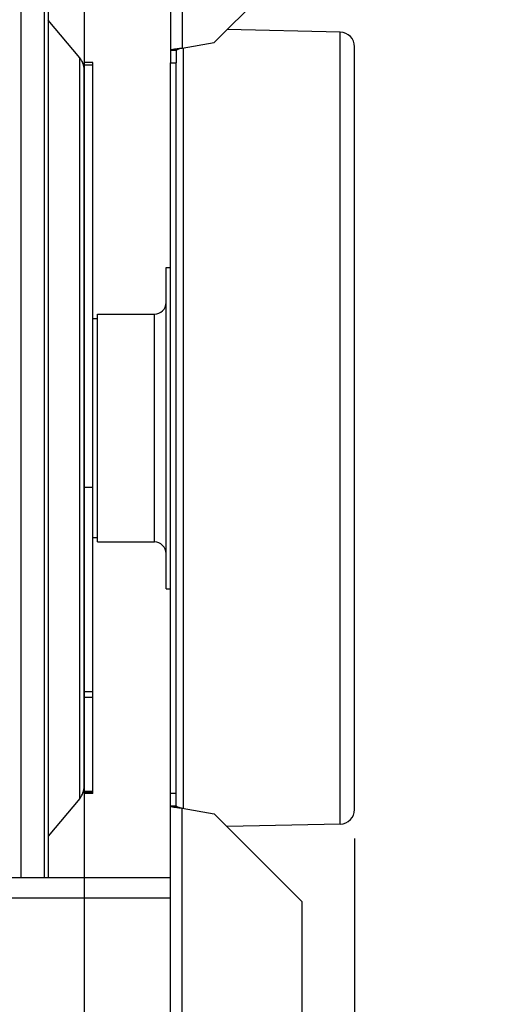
# Model space of a CAD drawing. Extents: x 0 to 420, y 0 to 398.
# Tile 8 of 18: x 225 to 242, y 69 to 103. Entities that reach past the tile are written whole.
import ezdxf

# ---------------------------------------------------------------- set-up
doc = ezdxf.new("R2010")
doc.units = 0
doc.header["$LTSCALE"] = 23.1
doc.layers.get('0').update_dxf_attribs({"linetype": 'CONTINUOUS'})
for name, color, linetype in [('110528_DXF_CONTINUOUS_LINE', 7, 'CONTINUOUS'), ('110528_DXF_DIMENSION', 7, 'CONTINUOUS'), ('110536_DXF_CONTINUOUS_LINE', 7, 'CONTINUOUS'), ('110618_DXF_CONTINUOUS_LINE', 7, 'CONTINUOUS'), ('110801_DXF_CONTINUOUS_LINE', 7, 'CONTINUOUS'), ('111735_DXF_CONTINUOUS_LINE', 7, 'CONTINUOUS'), ('111736_DXF_CONTINUOUS_LINE', 7, 'CONTINUOUS'), ('ASE_65_125-75_DXF_DIMENSIO', 7, 'CONTINUOUS'), ('SPRING_DUMMYDXF_CONTINUOUS', 7, 'CONTINUOUS')]:
    doc.layers.add(name, color=color, linetype=linetype)
doc.styles.get("Standard").update_dxf_attribs({"font": 'txt', "width": 0.7})
doc.dimstyles.new('DIMSTYLE_1', dxfattribs={"dimtxt": 3.5, "dimasz": 3, "dimexe": 1.5, "dimexo": 1, "dimgap": 0.875, "dimtad": 1, "dimdec": 0, "dimlfac": 10, "dimtxsty": 'STANDARD', "dimblk": '_ARROW_FILLED', "dimblk1": '_ARROW_FILLED', "dimblk2": '_ARROW_FILLED', "dimcen": 0.09, "dimazin": 3, "dimtp": 0.8, "dimtm": 0.8, "dimtfac": 1, "dimtdec": 0, "dimtofl": 0, "dimtmove": 0, "dimatfit": 3, "dimtolj": 1})
doc.dimstyles.new('DIMSTYLE_2', dxfattribs={"dimtxt": 3.5, "dimasz": 3, "dimexe": 1.5, "dimexo": 1, "dimgap": 0.875, "dimtad": 1, "dimdec": 3, "dimlfac": 10, "dimtxsty": 'STANDARD', "dimblk": '_ARROW_FILLED', "dimblk1": '_ARROW_FILLED', "dimblk2": '_ARROW_FILLED', "dimcen": 0.09, "dimazin": 3, "dimtp": 0.8, "dimtm": 0.8, "dimtfac": 1, "dimtdec": 3, "dimtofl": 0, "dimtmove": 0, "dimatfit": 3, "dimtolj": 1})

# ---------------------------------------------------------------- blocks, each defined once
blk = doc.blocks.new('_ARROW_FILLED')
at = {"color": 0, "linetype": 'BYBLOCK'}
blk.add_solid([(0, 0), (-1, 0.167), (-1, -0.167)], dxfattribs=at)
blk = doc.blocks.new('*D1')
at = {"layer": 'ASE_65_125-75_DXF_DIMENSIO', "color": 2, "linetype": 'CONTINUOUS'}
for p, q in [((236.069, 116.345), (260.369, 116.345)), ((258.869, 116.345), (258.869, 88.918)), ((258.869, 61.492), (258.869, 88.918)), ((236.069, 61.492), (260.369, 61.492))]:
    blk.add_line(p, q, dxfattribs=at)
at = {"layer": 'ASE_65_125-75_DXF_DIMENSIO', "color": 2, "linetype": 'CONTINUOUS', "xscale": 3, "yscale": 3, "zscale": 3}
for p, rotation in [((258.869, 116.345), 90), ((258.869, 61.492), 270)]:
    blk.add_blockref('_ARROW_FILLED', p, dxfattribs=dict(at, rotation=rotation))
at = {"layer": 'ASE_65_125-75_DXF_DIMENSIO', "color": 2, "linetype": 'CONTINUOUS', "insert": (254.494, 88.918), "char_height": 3.5, "width": 12, "attachment_point": 2, "rotation": 90}
blk.add_mtext('549', dxfattribs=at)
blk = doc.blocks.new('*D2')
at = {"layer": 'ASE_65_125-75_DXF_DIMENSIO', "color": 2, "linetype": 'CONTINUOUS'}
for p, q in [((237.169, 114.418), (250.369, 114.418)), ((248.869, 114.418), (248.869, 88.918)), ((248.869, 63.418), (248.869, 88.918)), ((237.169, 63.418), (250.369, 63.418))]:
    blk.add_line(p, q, dxfattribs=at)
at = {"layer": 'ASE_65_125-75_DXF_DIMENSIO', "color": 2, "linetype": 'CONTINUOUS', "xscale": 3, "yscale": 3, "zscale": 3}
for p, rotation in [((248.869, 114.418), 90), ((248.869, 63.418), 270)]:
    blk.add_blockref('_ARROW_FILLED', p, dxfattribs=dict(at, rotation=rotation))
at = {"layer": 'ASE_65_125-75_DXF_DIMENSIO', "color": 2, "linetype": 'CONTINUOUS', "insert": (244.494, 88.918), "char_height": 3.5, "width": 10.875, "attachment_point": 2, "rotation": 90}
blk.add_mtext('510', dxfattribs=at)
blk = doc.blocks.new('*D7')
at = {"layer": 'ASE_65_125-75_DXF_DIMENSIO', "color": 2, "linetype": 'CONTINUOUS'}
for p, q in [((151.519, 80.043), (151.519, 19.069)), ((236.869, 74.861), (236.869, 19.069)), ((151.519, 20.569), (194.194, 20.569)), ((236.869, 20.569), (194.194, 20.569))]:
    blk.add_line(p, q, dxfattribs=at)
at = {"layer": 'ASE_65_125-75_DXF_DIMENSIO', "color": 2, "linetype": 'CONTINUOUS', "xscale": 3, "yscale": 3, "zscale": 3, "rotation": 180}
blk.add_blockref('_ARROW_FILLED', (151.519, 20.569), dxfattribs=at)
at = {"layer": 'ASE_65_125-75_DXF_DIMENSIO', "color": 2, "linetype": 'CONTINUOUS', "xscale": 3, "yscale": 3, "zscale": 3}
blk.add_blockref('_ARROW_FILLED', (236.869, 20.569), dxfattribs=at)
at = {"layer": 'ASE_65_125-75_DXF_DIMENSIO', "color": 2, "linetype": 'CONTINUOUS', "insert": (194.194, 24.944), "char_height": 3.5, "width": 12, "attachment_point": 2}
blk.add_mtext('854', dxfattribs=at)

msp = doc.modelspace()

# ---------------------------------------------------------------- linework, layer by layer
at = {"layer": '110528_DXF_CONTINUOUS_LINE', "color": 9, "linetype": 'CONTINUOUS'}
for p, q in [((225.45408, 104.64918), (225.45408, 73.51833)), ((227.46267, 76.2371), (227.46267, 101.59956))]:
    msp.add_line(p, q, dxfattribs=at)
at = {"layer": '110528_DXF_CONTINUOUS_LINE', "color": 7, "linetype": 'CONTINUOUS'}
msp.add_line((226.25312, 104.64918), (226.25312, 73.51833), dxfattribs=at)
at = {"layer": '110528_DXF_CONTINUOUS_LINE', "color": 3, "linetype": 'CONTINUOUS'}
for p, q in [((226.38302, 104.64918), (226.38302, 73.51833)), ((227.46267, 101.59956), (226.38302, 102.88624)), ((227.61475, 76.65491), (227.61475, 79.68802)), ((227.46267, 76.2371), (226.38302, 74.95042))]:
    msp.add_line(p, q, dxfattribs=at)
for centre, start, end in [((226.96475, 101.18175), 0, 40), ((226.96475, 76.65491), 320, 360)]:
    msp.add_arc(centre, 0.65, start, end, dxfattribs=at)
at = {"layer": '110528_DXF_DIMENSION', "color": 2, "linetype": 'CONTINUOUS'}
msp.add_line((227.61475, 130.16776), (227.61475, 47.66891), dxfattribs=at)
at = {"layer": '110536_DXF_CONTINUOUS_LINE', "color": 3, "linetype": 'CONTINUOUS'}
for p, q in [((230.56925, 112.11038), (230.56925, 101.41833)), ((235.06925, 105.12364), (232.06925, 102.12364)), ((230.96925, 101.92968), (232.06925, 102.12364)), ((230.56925, 65.72629), (230.56925, 101.41833)), ((230.96925, 75.90698), (232.06925, 75.71302)), ((235.06925, 72.71302), (232.06925, 75.71302)), ((235.06925, 72.71302), (235.06925, 61.49167))]:
    msp.add_line(p, q, dxfattribs=at)
at = {"layer": '110536_DXF_CONTINUOUS_LINE', "color": 9, "linetype": 'CONTINUOUS'}
for p, q in [((230.96925, 112.17058), (230.96925, 101.92968)), ((230.96925, 65.66608), (230.96925, 75.90698))]:
    msp.add_line(p, q, dxfattribs=at)
at = {"layer": '110536_DXF_CONTINUOUS_LINE', "color": 7, "linetype": 'CONTINUOUS'}
for p, q in [((230.56925, 101.85665), (230.76925, 101.85665)), ((230.76925, 101.85665), (230.76925, 101.41833)), ((230.56925, 101.41833), (230.76925, 101.41833)), ((230.76925, 75.98001), (230.76925, 101.41833)), ((230.56925, 76.41833), (230.76925, 76.41833)), ((230.56925, 75.98001), (230.76925, 75.98001))]:
    msp.add_line(p, q, dxfattribs=at)
at = {"layer": '110536_DXF_CONTINUOUS_LINE', "color": 3, "linetype": 'CONTINUOUS'}
for points in [[(230.56925, 101.85665), (230.56925, 101.86063), (230.58115, 101.86938), (230.60345, 101.87627), (230.64085, 101.88545), (230.71263, 101.8979), (230.82385, 101.91282), (230.91821, 101.92375), (230.96925, 101.92968)], [(230.56925, 75.98001), (230.56925, 75.97603), (230.58115, 75.96729), (230.60345, 75.96039), (230.64085, 75.95121), (230.71263, 75.93877), (230.82385, 75.92384), (230.91821, 75.91292), (230.96925, 75.90698)]]:
    msp.add_open_spline(points, degree=3, knots=[0, 0, 0, 0, 0.0290834, 0.08885385, 0.18164624, 0.30490852, 0.62429132, 1, 1, 1, 1], dxfattribs=at)
at = {"layer": '110536_DXF_CONTINUOUS_LINE', "color": 7, "linetype": 'CONTINUOUS'}
for points in [[(230.76925, 101.85665), (230.76925, 101.86458), (230.79226, 101.88166), (230.83327, 101.89531), (230.89657, 101.91303), (230.9437, 101.92374), (230.96925, 101.92968)], [(230.76925, 75.98001), (230.76925, 75.97209), (230.79226, 75.955), (230.83327, 75.94135), (230.89657, 75.92363), (230.9437, 75.91292), (230.96925, 75.90698)]]:
    msp.add_open_spline(points, degree=3, knots=[0, 0, 0, 0, 0.1095964, 0.32647794, 0.63723776, 1, 1, 1, 1], dxfattribs=at)
at = {"layer": '110618_DXF_CONTINUOUS_LINE', "color": 7, "linetype": 'CONTINUOUS'}
for p, q in [((227.91475, 101.43584), (227.61475, 101.43584)), ((227.91475, 76.40083), (227.91475, 101.43583)), ((227.91475, 79.68802), (227.61475, 79.68802)), ((227.91475, 76.43774), (227.61475, 76.43774)), ((227.91475, 76.40082), (227.61475, 76.40082))]:
    msp.add_line(p, q, dxfattribs=at)
at = {"layer": '110618_DXF_CONTINUOUS_LINE', "color": 3, "linetype": 'CONTINUOUS'}
for p, q in [((227.61475, 79.68802), (227.61475, 101.43583)), ((227.61475, 76.40083), (227.61475, 76.65491))]:
    msp.add_line(p, q, dxfattribs=at)
at = {"layer": '110618_DXF_CONTINUOUS_LINE', "color": 9, "linetype": 'CONTINUOUS'}
for p, q in [((227.91475, 101.34321), (227.61475, 101.34321)), ((227.61475, 86.8907), (227.91475, 86.8907)), ((227.91475, 79.89208), (227.61475, 79.89208)), ((227.91475, 76.47988), (227.61475, 76.47988))]:
    msp.add_line(p, q, dxfattribs=at)
at = {"layer": '110801_DXF_CONTINUOUS_LINE', "color": 7, "linetype": 'CONTINUOUS'}
msp.add_line((230.56925, 73.51833), (158.36925, 73.51833), dxfattribs=at)
at = {"layer": '110801_DXF_CONTINUOUS_LINE', "color": 9, "linetype": 'CONTINUOUS'}
msp.add_line((230.56925, 72.81833), (158.36925, 72.81833), dxfattribs=at)
at = {"layer": '111735_DXF_CONTINUOUS_LINE', "color": 7, "linetype": 'CONTINUOUS'}
for p, q in [((227.91475, 92.66833), (228.06925, 92.66833)), ((227.91475, 85.16833), (228.06925, 85.16833))]:
    msp.add_line(p, q, dxfattribs=at)
at = {"layer": '111736_DXF_CONTINUOUS_LINE', "color": 7, "linetype": 'CONTINUOUS'}
for p, q in [((230.41925, 94.41833), (230.56925, 94.41833)), ((230.41925, 83.41835), (230.41925, 94.41831)), ((228.06925, 92.81833), (230.01925, 92.81833)), ((228.06925, 85.01833), (228.06925, 92.81833)), ((228.06925, 85.01833), (230.01925, 85.01833)), ((230.41925, 83.41833), (230.56925, 83.41833))]:
    msp.add_line(p, q, dxfattribs=at)
at = {"layer": '111736_DXF_CONTINUOUS_LINE', "color": 9, "linetype": 'CONTINUOUS'}
msp.add_line((230.01925, 85.01833), (230.01925, 92.81833), dxfattribs=at)
at = {"layer": '111736_DXF_CONTINUOUS_LINE', "color": 7, "linetype": 'CONTINUOUS'}
for centre, start, end in [((230.01925, 93.21833), 270, 360), ((230.01925, 84.61833), 0, 90)]:
    msp.add_arc(centre, 0.4, start, end, dxfattribs=at)
at = {"layer": 'SPRING_DUMMYDXF_CONTINUOUS', "color": 7, "linetype": 'CONTINUOUS'}
for p, q in [((236.38036, 102.4759), (232.50757, 102.56196)), ((231.01925, 75.89817), (231.01925, 101.9385)), ((236.86925, 75.86064), (236.86925, 101.97602)), ((236.38036, 75.36076), (232.50757, 75.2747))]:
    msp.add_line(p, q, dxfattribs=at)
at = {"layer": 'SPRING_DUMMYDXF_CONTINUOUS', "color": 9, "linetype": 'CONTINUOUS'}
msp.add_line((236.38036, 75.36076), (236.38036, 102.4759), dxfattribs=at)
at = {"layer": 'SPRING_DUMMYDXF_CONTINUOUS', "color": 7, "linetype": 'CONTINUOUS'}
for centre, start, end in [((236.36925, 101.97602), 0, 88.72697), ((236.36925, 75.86064), 271.27303, 360)]:
    msp.add_arc(centre, 0.5, start, end, dxfattribs=at)

# ---------------------------------------------------------------- dimensions: what is measured, and where the dimension line sits
at = {"layer": 'ASE_65_125-75_DXF_DIMENSIO', "color": 2, "linetype": 'CONTINUOUS'}
for base, p1, p2, angle, dimstyle, picture, middle in [((258.86925, 61.49168), (235.06925, 116.34499), (235.06925, 61.49168), 270, 'DIMSTYLE_1', '*D1', (258.86925, 88.41833)), ((248.86925, 114.41833), (236.16926, 63.41833), (236.16926, 114.41833), 90, 'DIMSTYLE_2', '*D2', (248.86925, 88.41834)), ((151.5192475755, 20.5692516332), (236.8692475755, 75.8606397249), (151.5192475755, 81.0433310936), 180, 'DIMSTYLE_1', '*D7', (193.6942446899, 20.5692516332))]:
    dim = msp.add_linear_dim(base=base, p1=p1, p2=p2, angle=angle, dimstyle=dimstyle, dxfattribs=at)
    dim.commit()
    dim.dimension.update_dxf_attribs({"geometry": picture, "text_midpoint": middle, "dimtype": 160})

doc.saveas('drawing.dxf')
